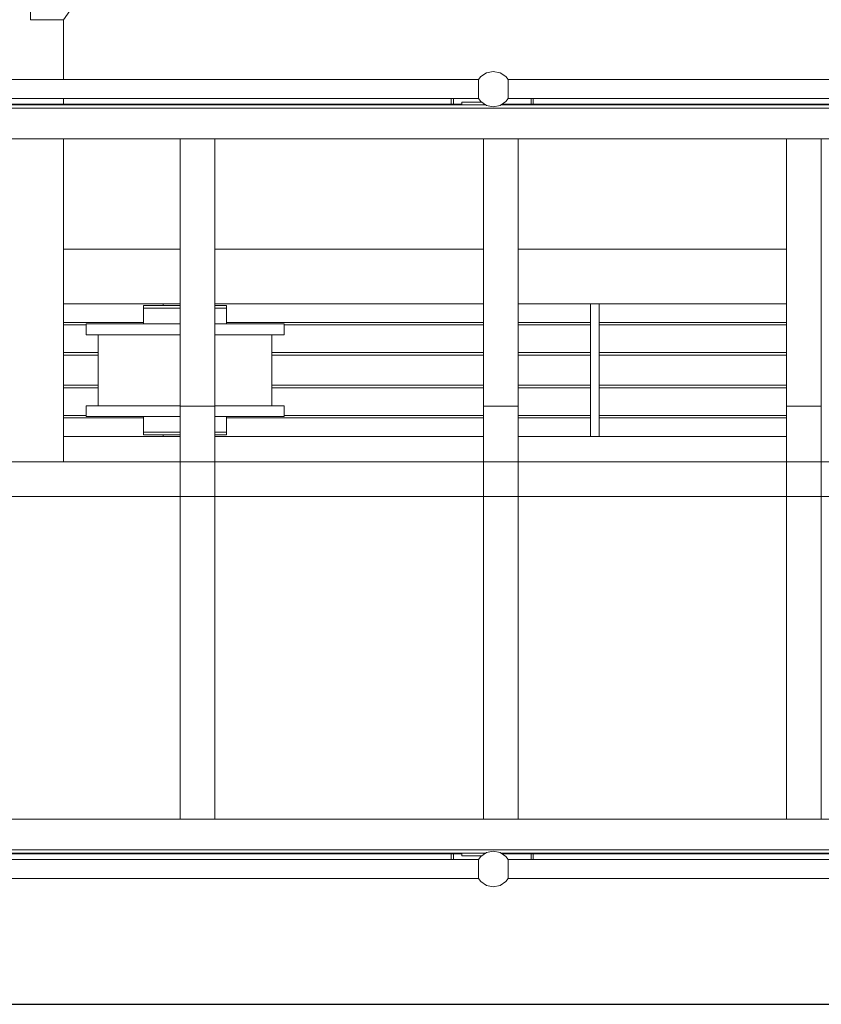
# Model space of a CAD drawing. Header units: millimetres. Extents: x 53056 to 116131, y -669674 to -625124.
# Tile 29 of 168: x 65320 to 66787, y -659743 to -657940. Entities that reach past the tile are written whole.
import ezdxf
from ezdxf.enums import TextEntityAlignment as Align

# ---------------------------------------------------------------- set-up
doc = ezdxf.new("R2010")
doc.units = ezdxf.units.MM
doc.header["$MEASUREMENT"] = 0
doc.linetypes.add('DGN Style 1', pattern=[536.199087, 0.892178, -535.306909])
doc.linetypes.add('DGN Style 2', pattern=[892.178182, 535.306909, -356.871273])
for name, color, linetype, lineweight in [('Main Cradle', 7, 'Continuous', 0), ('Main Cradle Rails', 7, 'Continuous', 0), ('Main Cradle Tower Platform', 7, 'Continuous', 0)]:
    doc.layers.add(name, color=color, linetype=linetype, lineweight=lineweight)
doc.styles.add('Style-ENGINEERING', font='ENGINEERING.shx')
doc.styles.add('Style-ENGINEERING_0', font='ENGINEERING.shx')
doc.dimstyles.new('MetricMM', dxfattribs={"dimtxt": 3, "dimasz": 3, "dimexe": 1.5, "dimexo": 1.5, "dimgap": 1.5, "dimtad": 1, "dimdec": 0, "dimzin": 7, "dimtxsty": 'Style-ENGINEERING_0', "dimcen": 0.09, "dimclrd": 1, "dimclre": 1, "dimclrt": 7, "dimadec": 0, "dimazin": 3, "dimtfac": 1, "dimtdec": 0, "dimtofl": 0, "dimtmove": 0, "dimatfit": 3, "dimfxl": 1, "dimtzin": 7, "dimlwd": -1, "dimlwe": 0, "dimarcsym": 0})

# ---------------------------------------------------------------- blocks, each defined once
blk = doc.blocks.new('*D66')
at = {"color": 1, "linetype": 'Continuous', "lineweight": 0, "transparency": 16777216}
for p, q in [((-28071.5, -15188.9), (-28071.5, -16091)), ((13883.3, -15188.9), (13883.3, -16091))]:
    blk.add_line(p, q, dxfattribs=at)
at = {"color": 1, "linetype": 'Continuous', "transparency": 16777216}
blk.add_line((-28071.5, -16034.7), (13883.3, -16034.7), dxfattribs=at)
at = {"color": 1, "linetype": 'Continuous', "lineweight": 0, "transparency": 16777216}
blk.add_solid([(-27884, -16081.6), (-28071.5, -16034.7), (-27884, -15987.9)], dxfattribs=at)
at = {"color": 1, "linetype": 'Continuous', "lineweight": 0, "transparency": 16777216, "extrusion": (0, 0, -1)}
blk.add_solid([(-13695.8, -15987.9), (-13883.3, -16034.7), (-13695.8, -16081.6)], dxfattribs=at)
at = {"layer": 'Defpoints', "color": 7, "linetype": 'DGN Style 2', "lineweight": 0, "transparency": 16777216}
for p in [(-28071.5, -15095.2), (13883.3, -15095.2), (-7094.1, -16034.7), (13883.3, -16034.7)]:
    blk.add_point(p, dxfattribs=at)
at = {"color": 7, "linetype": 'Continuous', "lineweight": 0, "transparency": 16777216, "style": 'Style-ENGINEERING'}
blk.add_text('41 955', height=187.5, dxfattribs=at).set_placement((-7553.2, -15847.2), align=Align.MIDDLE_LEFT)
blk = doc.blocks.new('*U63')
at = {"color": 1, "linetype": 'Continuous'}
dim = blk.add_linear_dim(base=(13883.3, -16034.7), p1=(-28071.5, -15095.2), p2=(13883.3, -15095.2), text='\\FSTANDARD;<>', dimstyle='MetricMM', override={"dimtxt": 187.5, "dimasz": 187.5, "dimexe": 56.25, "dimexo": 93.75, "dimgap": 93.75}, dxfattribs=at)
dim.commit()
dim.dimension.update_dxf_attribs({"geometry": '*D66', "text_midpoint": (-7094.1, -16034.7)})
blk = doc.blocks.new('*U58')
at = {"color": 1, "linetype": 'Continuous'}
blk.add_blockref('*U63', (0, 0), dxfattribs=at)
blk = doc.blocks.new('*U55')
at = {"layer": 'Main Cradle', "color": 7, "linetype": 'Continuous', "lineweight": 0}
for p, q in [((-19193.9, -10650), (-19193.9, -10540.4)), ((-19193.9, -10695), (-19193.9, -10685)), ((-19193.9, -11349.7), (-19193.9, -10758.5)), ((-19193.9, -10960.7), (-18980.2, -10960.7)), ((-18916.7, -10960.7), (-18425.2, -10960.7)), ((-18361.7, -10960.7), (-17870.2, -10960.7)), ((-19193.9, -11060.7), (-18980.2, -11060.7)), ((-19011.3, -11063.7), (-19011.3, -11060.7)), ((-18916.7, -11060.7), (-18425.2, -11060.7)), ((-18916.7, -11063.7), (-18900.9, -11063.7)), ((-18900.9, -11063.7), (-18895.1, -11063.7)), ((-18361.7, -11060.7), (-17870.2, -11060.7)), ((-18980.2, -11097.2), (-19040.6, -11097.2)), ((-18901.9, -11097.2), (-18916.7, -11097.2)), ((-19130.3, -11247.2), (-19130.3, -11117.2)), ((-18980.2, -11117.2), (-19032.1, -11117.2)), ((-18910.4, -11117.2), (-18916.7, -11117.2)), ((-18812.3, -11117.2), (-18812.3, -11247.2)), ((-18790.1, -11117.2), (-18803.8, -11117.2)), ((-18901.9, -11247.2), (-18916.7, -11247.2)), ((-18900.9, -11267.2), (-18895.1, -11267.2)), ((-18790.1, -11267.2), (-18803.8, -11267.2)), ((-19011.3, -11303.7), (-19011.3, -11300.7)), ((-19000.4, -11295.7), (-18980.2, -11295.7)), ((-18916.7, -11295.7), (-18900.9, -11295.7)), ((-18900.9, -11295.7), (-18895.1, -11295.7)), ((-19193.9, -11303.7), (-18980.2, -11303.7)), ((-18916.7, -11303.7), (-18425.2, -11303.7)), ((-18361.7, -11303.7), (-18229.3, -11303.7)), ((-18213.3, -11303.7), (-17870.2, -11303.7))]:
    blk.add_line(p, q, dxfattribs=at)
at = {"layer": 'Main Cradle', "color": 7, "linetype": 'Continuous', "lineweight": 0, "flags": 128}
for points in [[(-19193.9, -10540.4), (-19053.9, -10340.4), (-19053.9, -9795.4), (-19193.8, -9595.4), (-19253.8, -9595.4), (-19253.9, -10540.4), (-19193.9, -10540.4)], [(-19047.5, -11063.7), (-19047.5, -11063.7), (-19047.5, -11068.7), (-19047.5, -11068.7)], [(-19047.5, -11063.7), (-19041.7, -11063.7), (-19025.1, -11063.7), (-19000.4, -11063.7), (-18980.2, -11063.7)], [(-19047.5, -11068.7), (-19047.5, -11068.7), (-19047.5, -11097.2)], [(-19047.5, -11068.7), (-19041.7, -11068.7), (-19025.1, -11068.7), (-19000.4, -11068.7), (-18980.2, -11068.7)], [(-19041.7, -11068.7), (-19041.7, -11068.7), (-19025.1, -11068.7)], [(-18916.7, -11068.7), (-18900.9, -11068.7), (-18895.1, -11068.7), (-18895.1, -11063.7)], [(-18895.1, -11097.2), (-18895.1, -11068.7), (-18895.1, -11068.7)], [(-18213.3, -11060.7), (-18213.3, -11060.7), (-18213.3, -11303.7), (-18229.3, -11303.7), (-18229.3, -11060.7)], [(-19032.1, -11117.2), (-19040.6, -11117.2), (-19099.4, -11117.2), (-19138.7, -11117.2), (-19152.5, -11117.2), (-19152.5, -11097.2), (-19152.5, -11097.2)], [(-19040.6, -11097.2), (-19040.6, -11097.2), (-19099.4, -11097.2), (-19138.7, -11097.2), (-19152.5, -11097.2)], [(-18790.1, -11097.2), (-18803.8, -11097.2), (-18843.1, -11097.2), (-18901.9, -11097.2)], [(-18790.1, -11097.2), (-18790.1, -11097.2), (-18790.1, -11117.2)], [(-18803.8, -11117.2), (-18843.1, -11117.2), (-18901.9, -11117.2), (-18910.4, -11117.2)], [(-18980.2, -11267.2), (-19040.6, -11267.2), (-19099.4, -11267.2), (-19138.7, -11267.2), (-19152.5, -11267.2), (-19152.5, -11247.2), (-19152.5, -11247.2)], [(-18980.2, -11247.2), (-19040.6, -11247.2), (-19099.4, -11247.2), (-19138.7, -11247.2), (-19152.5, -11247.2)], [(-18790.1, -11247.2), (-18803.8, -11247.2), (-18843.1, -11247.2), (-18901.9, -11247.2)], [(-18790.1, -11247.2), (-18790.1, -11247.2), (-18790.1, -11267.2)], [(-19047.5, -11267.2), (-19047.5, -11295.7), (-19041.7, -11295.7), (-19025.1, -11295.7), (-19000.4, -11295.7), (-19000.4, -11295.7)], [(-19041.7, -11267.2), (-19041.7, -11267.2), (-19042.4, -11267.2), (-19047.5, -11267.2), (-19047.5, -11267.2)], [(-18803.8, -11267.2), (-18843.1, -11267.2), (-18901.9, -11267.2), (-18916.7, -11267.2)], [(-18895.1, -11295.7), (-18895.1, -11295.7), (-18895.1, -11267.2)], [(-19047.5, -11295.7), (-19047.5, -11295.7), (-19047.5, -11300.7), (-19041.7, -11300.7), (-19025.1, -11300.7), (-19000.4, -11300.7), (-18980.2, -11300.7)], [(-19041.7, -11295.7), (-19041.7, -11295.7), (-19025.1, -11295.7)], [(-19008.2, -11300.7), (-19008.2, -11300.7), (-19008.2, -11300.7), (-19008.2, -11300.7), (-19008.7, -11300.7), (-19011.3, -11300.7), (-19011.3, -11300.7), (-19011.3, -11300.7)], [(-19000.4, -11295.7), (-19000.4, -11295.7), (-18980.2, -11295.7)], [(-18916.7, -11300.7), (-18900.9, -11300.7), (-18895.1, -11300.7), (-18895.1, -11295.7)]]:
    blk.add_lwpolyline(points, dxfattribs=at)
at = {"layer": 'Main Cradle Rails', "color": 7, "linetype": 'Continuous', "lineweight": 0}
for p, q in [((-19193.9, -11094.7), (-19047.5, -11094.7)), ((-19193.9, -11099.3), (-19152.5, -11099.3)), ((-18895.1, -11094.7), (-18425.2, -11094.7)), ((-18790.1, -11099.3), (-18425.2, -11099.3)), ((-18361.7, -11094.7), (-18229.3, -11094.7)), ((-18361.7, -11099.3), (-18229.3, -11099.3)), ((-18213.3, -11094.7), (-17870.2, -11094.7)), ((-18213.3, -11099.3), (-17870.2, -11099.3)), ((-19193.9, -11149.7), (-19130.3, -11149.7)), ((-19193.9, -11154.7), (-19130.3, -11154.7)), ((-18812.3, -11149.7), (-18425.2, -11149.7)), ((-18812.3, -11154.7), (-18425.2, -11154.7)), ((-18361.7, -11149.7), (-18229.3, -11149.7)), ((-18361.7, -11154.7), (-18229.3, -11154.7)), ((-18213.3, -11149.7), (-17870.2, -11149.7)), ((-18213.3, -11154.7), (-17870.2, -11154.7)), ((-19193.9, -11209.7), (-19130.3, -11209.7)), ((-18812.3, -11209.7), (-18425.2, -11209.7)), ((-18361.7, -11209.7), (-18229.3, -11209.7)), ((-18213.3, -11209.7), (-17870.2, -11209.7)), ((-19193.9, -11214.7), (-19130.3, -11214.7)), ((-18812.3, -11214.7), (-18425.2, -11214.7)), ((-18361.7, -11214.7), (-18229.3, -11214.7)), ((-18213.3, -11214.7), (-17870.2, -11214.7)), ((-19193.9, -11265.1), (-19152.5, -11265.1)), ((-18790.1, -11265.1), (-18425.2, -11265.1)), ((-18361.7, -11265.1), (-18229.3, -11265.1)), ((-18213.3, -11265.1), (-17870.2, -11265.1)), ((-19193.9, -11269.7), (-19047.5, -11269.7)), ((-18895.1, -11269.7), (-18425.2, -11269.7)), ((-18361.7, -11269.7), (-18229.3, -11269.7)), ((-18213.3, -11269.7), (-17870.2, -11269.7))]:
    blk.add_line(p, q, dxfattribs=at)
at = {"layer": 'Main Cradle Tower Platform', "color": 7, "linetype": 'Continuous', "lineweight": 0}
for p, q in [((-19790.4, -10650), (-18434.3, -10650)), ((-18379.7, -10650), (-17023.6, -10650)), ((-18434.3, -10685), (-19790.4, -10685)), ((-18484, -10695), (-18484, -10685)), ((-18480, -10695), (-18480, -10685)), ((-17023.6, -10685), (-18379.7, -10685)), ((-18338, -10685), (-18338, -10695)), ((-18334, -10695), (-18334, -10685)), ((-13952.3, -10702.5), (-20040.2, -10702.5)), ((-19803.7, -10696.5), (-18421, -10696.5)), ((-19801.5, -10695), (-18464.5, -10695)), ((-18464.5, -10691.5), (-18464.5, -10696.5)), ((-18464.5, -10691.5), (-18429.5, -10691.5)), ((-18429.5, -10691.5), (-18429.5, -10690.8)), ((-18424.5, -10696.5), (-18424.5, -10694.1)), ((-18424.5, -10695), (-18423.2, -10695)), ((-18393, -10696.5), (-17010.2, -10696.5)), ((-18390.8, -10695), (-17053.8, -10695)), ((-18980.2, -10758.5), (-19471.7, -10758.5)), ((-18980.2, -10758.5), (-18980.2, -11248.2)), ((-18916.7, -10758.5), (-18980.2, -10758.5)), ((-18916.7, -10758.5), (-18916.7, -11248.2)), ((-18425.2, -10758.5), (-18916.7, -10758.5)), ((-18916.7, -10758.5), (-18916.7, -10758.5)), ((-18425.2, -10758.5), (-18425.2, -11248.2)), ((-18361.7, -10758.5), (-18425.2, -10758.5)), ((-18361.7, -10758.5), (-18361.7, -11248.2)), ((-17870.2, -10758.5), (-18361.7, -10758.5)), ((-18361.7, -10758.5), (-18361.7, -10758.5)), ((-17870.2, -10758.5), (-17870.2, -11248.2)), ((-17806.7, -10758.5), (-17870.2, -10758.5)), ((-17870.2, -10758.5), (-17870.2, -10758.5)), ((-17806.7, -10758.5), (-17806.7, -11248.2)), ((-17315.2, -10758.5), (-17806.7, -10758.5)), ((-17806.7, -10758.5), (-17806.7, -10758.5)), ((-18980.2, -12004.5), (-18980.2, -11248.2)), ((-18916.7, -11248.2), (-18980.2, -11248.2)), ((-18916.7, -11248.2), (-18916.7, -12004.5)), ((-18425.2, -12004.5), (-18425.2, -11248.2)), ((-18361.7, -11248.2), (-18425.2, -11248.2)), ((-18361.7, -11248.2), (-18361.7, -12004.5)), ((-17870.2, -12004.5), (-17870.2, -11248.2)), ((-17806.7, -11248.2), (-17870.2, -11248.2)), ((-17806.7, -11248.2), (-17806.7, -12004.5)), ((-13965.8, -11349.7), (-20026.7, -11349.7)), ((-18916.7, -11349.7), (-18916.7, -11349.7)), ((-18361.7, -11349.7), (-18361.7, -11349.7)), ((-17806.7, -11349.7), (-17806.7, -11349.7)), ((-20026.7, -11413.2), (-13965.8, -11413.2)), ((-19471.7, -12004.5), (-18980.2, -12004.5)), ((-18916.7, -12004.5), (-18980.2, -12004.5)), ((-18916.7, -12004.5), (-18425.2, -12004.5)), ((-18361.7, -12004.5), (-18425.2, -12004.5)), ((-18361.7, -12004.5), (-17870.2, -12004.5)), ((-17806.7, -12004.5), (-17870.2, -12004.5)), ((-17806.7, -12004.5), (-17703.8, -12004.5)), ((-13952.3, -12060.5), (-20040.2, -12060.5)), ((-19803.7, -12066.5), (-18421, -12066.5)), ((-18464.5, -12068), (-19801.5, -12068)), ((-19790.4, -12078), (-18434.3, -12078)), ((-18484, -12068), (-18484, -12078)), ((-18480, -12068), (-18480, -12078)), ((-18464.5, -12071.5), (-18464.5, -12066.5)), ((-18464.5, -12071.5), (-18429.5, -12071.5)), ((-18429.5, -12071.5), (-18429.5, -12072.2)), ((-18424.5, -12066.5), (-18424.5, -12068.8)), ((-18423.2, -12068), (-18424.5, -12068)), ((-18393, -12066.5), (-17010.2, -12066.5)), ((-17053.8, -12068), (-18390.8, -12068)), ((-18379.7, -12078), (-17023.6, -12078)), ((-18338, -12078), (-18338, -12068)), ((-18334, -12068), (-18334, -12078)), ((-18434.3, -12113), (-19790.4, -12113)), ((-17023.6, -12113), (-18379.7, -12113))]:
    blk.add_line(p, q, dxfattribs=at)
at = {"layer": 'Main Cradle Tower Platform', "color": 7, "linetype": 'Continuous', "lineweight": 0, "flags": 128}
for points in [[(-18379.7, -10650), (-18384, -10644.5), (-18394.6, -10637.5), (-18407, -10635), (-18419.4, -10637.5), (-18430, -10644.5), (-18434.3, -10650)], [(-18434.3, -10685), (-18434.3, -10685), (-18434.2, -10684.8), (-18434.2, -10684), (-18434.2, -10683.6), (-18434.3, -10683.5), (-18434.3, -10680.8), (-18434.3, -10680.1), (-18434.1, -10679.9), (-18434.1, -10679.8), (-18434.2, -10679.2), (-18434.3, -10678.8), (-18434.3, -10678.8), (-18434.3, -10675.6), (-18434.3, -10674.2), (-18434.3, -10674.1), (-18434.3, -10673.5), (-18434.3, -10669.2), (-18434.3, -10667.5), (-18434.3, -10667), (-18434.3, -10662.5), (-18434.3, -10660.8), (-18434.3, -10660.8), (-18434.3, -10656.6), (-18434.3, -10656.2), (-18434.3, -10656.2), (-18434.2, -10655.8), (-18434.1, -10655.2), (-18434.1, -10655.1), (-18434.3, -10654.9), (-18434.3, -10652.3), (-18434.3, -10651.4), (-18434.3, -10651.3), (-18434.3, -10651.2), (-18434.3, -10650.3), (-18434.3, -10650), (-18434.3, -10650)], [(-18379.7, -10650), (-18379.7, -10650), (-18379.8, -10650.1), (-18379.8, -10650.3), (-18379.8, -10651.3), (-18379.7, -10651.4), (-18379.7, -10652.3), (-18379.7, -10654.9), (-18379.9, -10655.1), (-18379.9, -10655.2), (-18379.8, -10655.8), (-18379.7, -10656.2), (-18379.7, -10656.2), (-18379.7, -10656.6), (-18379.7, -10660.8), (-18379.7, -10660.8), (-18379.7, -10661.5), (-18379.7, -10662.6)], [(-18379.7, -10662.6), (-18379.7, -10667.5), (-18379.7, -10668), (-18379.7, -10669.3), (-18379.7, -10674.1), (-18379.7, -10674.2), (-18379.7, -10675.7), (-18379.7, -10678.8), (-18379.7, -10678.8), (-18379.8, -10679.2), (-18379.9, -10679.8), (-18379.9, -10679.9), (-18379.7, -10680.1), (-18379.7, -10680.9), (-18379.7, -10683.5), (-18379.8, -10683.6), (-18379.7, -10683.8), (-18379.7, -10684), (-18379.7, -10685), (-18379.7, -10685)], [(-18379.7, -10685), (-18384, -10690.5), (-18394.6, -10697.5), (-18407, -10700), (-18419.4, -10697.5), (-18430, -10690.5), (-18434.3, -10685)], [(-18434.3, -12078), (-18430, -12072.5), (-18419.4, -12065.5), (-18407, -12063), (-18394.6, -12065.5), (-18384, -12072.5), (-18379.7, -12078)], [(-18434.3, -12113), (-18434.3, -12113), (-18434.3, -12112.6), (-18434.3, -12111.8), (-18434.3, -12111.6), (-18434.3, -12111.5), (-18434.3, -12110.7), (-18434.3, -12108.1), (-18434.1, -12107.9), (-18434.1, -12107.8), (-18434.2, -12107.2), (-18434.3, -12106.8), (-18434.3, -12106.8), (-18434.3, -12106.4), (-18434.3, -12102.2), (-18434.3, -12102.1), (-18434.3, -12100.4), (-18434.3, -12096), (-18434.3, -12095.5), (-18434.3, -12093.7), (-18434.3, -12089.5), (-18434.3, -12088.8), (-18434.3, -12088.8), (-18434.3, -12087.3), (-18434.3, -12084.2), (-18434.3, -12084.2), (-18434.2, -12083.8), (-18434.1, -12083.2), (-18434.1, -12083.1), (-18434.3, -12082.9), (-18434.3, -12082.1), (-18434.3, -12079.4), (-18434.2, -12079.3), (-18434.2, -12079), (-18434.2, -12078.1), (-18434.3, -12078), (-18434.3, -12078)], [(-18379.7, -12078), (-18379.7, -12078), (-18379.7, -12079), (-18379.7, -12079.2), (-18379.8, -12079.3), (-18379.7, -12079.4), (-18379.7, -12082.1), (-18379.7, -12082.9), (-18379.9, -12083.1), (-18379.9, -12083.2), (-18379.8, -12083.8), (-18379.7, -12084.2), (-18379.7, -12084.2), (-18379.7, -12087.3), (-18379.7, -12088.8), (-18379.7, -12088.8), (-18379.7, -12093.7), (-18379.7, -12095), (-18379.7, -12095.5), (-18379.7, -12100.4), (-18379.7, -12101.5), (-18379.7, -12102.1), (-18379.7, -12102.2), (-18379.7, -12106.3), (-18379.7, -12106.8), (-18379.7, -12106.8), (-18379.8, -12107.2), (-18379.9, -12107.8), (-18379.9, -12107.9), (-18379.7, -12108.1), (-18379.7, -12110.6), (-18379.7, -12111.5), (-18379.8, -12111.6), (-18379.8, -12112.6), (-18379.8, -12112.8), (-18379.7, -12113), (-18379.7, -12113)], [(-18434.3, -12113), (-18430, -12118.5), (-18419.4, -12125.5), (-18407, -12128), (-18394.6, -12125.5), (-18384, -12118.5), (-18379.7, -12113)]]:
    blk.add_lwpolyline(points, dxfattribs=at)
at = {"color": 1, "linetype": 'Continuous'}
blk.add_blockref('*U58', (1122.8, 3691.5), dxfattribs=at)

msp = doc.modelspace()

# ---------------------------------------------------------------- block references
at = {"color": 7, "linetype": 'DGN Style 1', "lineweight": 0}
msp.add_blockref('*U55', (84593.95, -647399.35), dxfattribs=at)

doc.saveas('drawing.dxf')
